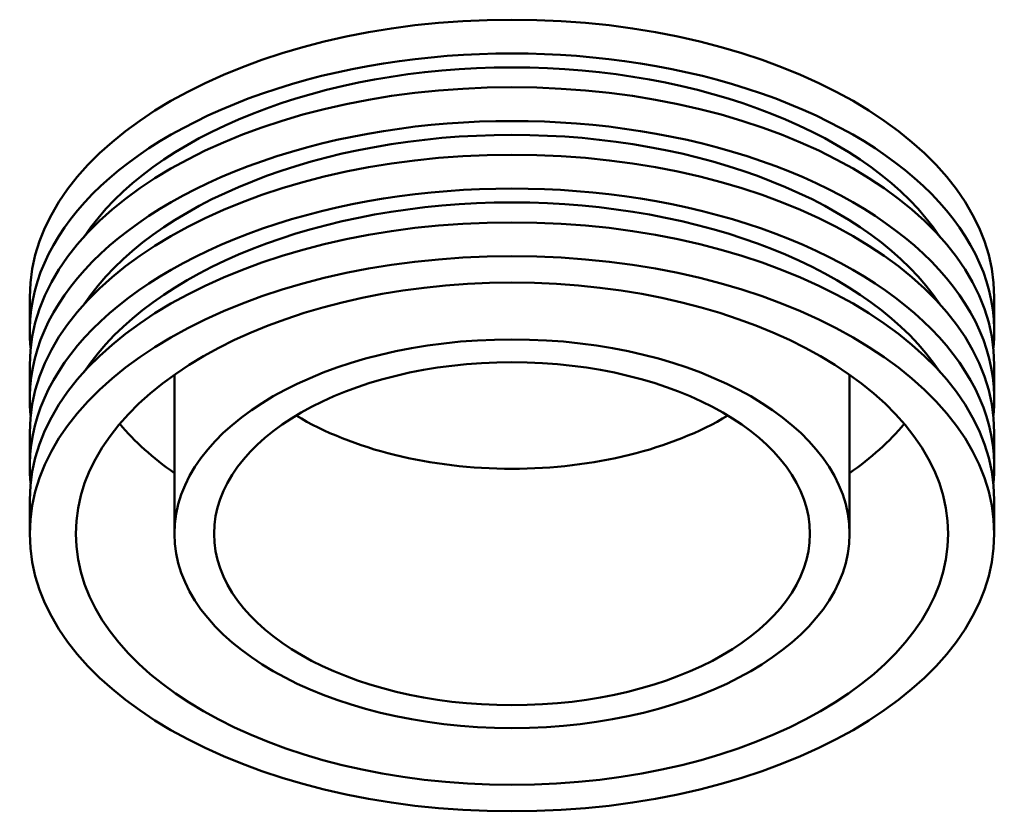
# Model space of a CAD drawing. Header units: millimetres. Extents: x -450 to 1899, y -502 to 1098.
# Tile 3 of 3: x 1439 to 1899, y 727 to 1097. Entities that reach past the tile are written whole.
import ezdxf

# ---------------------------------------------------------------- set-up
doc = ezdxf.new("R2010")
doc.units = ezdxf.units.MM
doc.layers.add('Visible (ISO)', color=7, linetype='Continuous', lineweight=50)

msp = doc.modelspace()

# ---------------------------------------------------------------- linework, layer by layer
at = {"layer": 'Visible (ISO)'}
for p, q in [((1443.98, 951.438), (1443.98, 967.205)), ((1893.98, 951.438), (1893.98, 967.205)), ((1443.98, 919.904), (1443.98, 935.671)), ((1893.98, 919.904), (1893.98, 935.671)), ((1511.48, 856.836), (1511.48, 931.044)), ((1826.48, 856.836), (1826.48, 931.044)), ((1443.98, 888.37), (1443.98, 904.137)), ((1893.98, 888.37), (1893.98, 904.137)), ((1443.98, 856.836), (1443.98, 872.603)), ((1893.98, 856.836), (1893.98, 872.603))]:
    msp.add_line(p, q, dxfattribs=at)
for centre, major_axis, start_param, end_param in [((1668.98, 967.205), (-225, 0), 3.1415927, 6.2831853), ((1668.98, 951.438), (-225, 0), 3.080711, 6.3440669), ((1668.98, 951.438), (-213.75, 0), 3.5073464, 5.9174316), ((1668.98, 935.671), (-225, 0), 3.1415927, 6.2831853), ((1668.98, 919.904), (-225, 0), 3.080711, 6.3440669), ((1668.98, 919.904), (-213.75, 0), 3.5073464, 5.9174316), ((1668.98, 904.137), (-225, 0), 3.1415927, 6.2831853), ((1668.98, 888.37), (-225, 0), 3.080711, 6.3440669), ((1668.98, 888.37), (-213.75, 0), 3.5073464, 5.9174316), ((1668.98, 872.603), (-225, 0), 3.1415927, 6.2831853), ((1668.98, 967.205), (-139, 0), 0.7606874, 2.3809053), ((1668.98, 959.321), (-203.5, 0), 0.4525604, 0.6857319), ((1668.98, 959.321), (-203.5, 0), 2.4558607, 2.6890323)]:
    msp.add_ellipse(centre, major_axis=major_axis, ratio=0.5758617, start_param=start_param, end_param=end_param, dxfattribs=at)
for major_axis in [(225, 0), (203.5, 0), (157.5, 0), (139, 0)]:
    msp.add_ellipse((1668.98, 856.836), major_axis=major_axis, ratio=0.5758617, dxfattribs=at)

doc.saveas('drawing.dxf')
